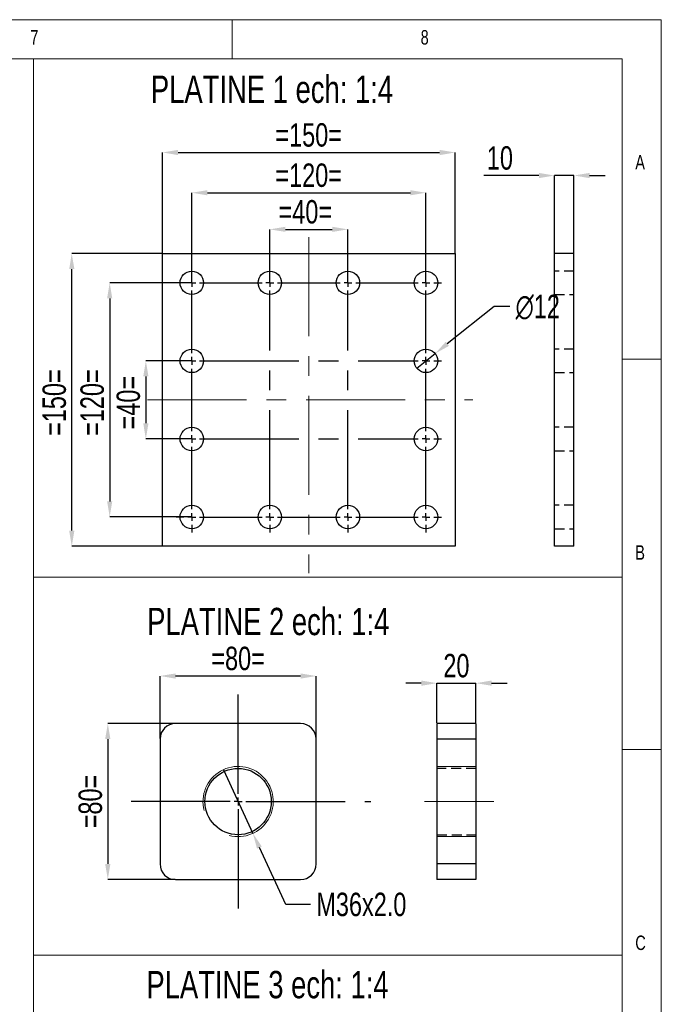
# Model space of a CAD drawing. Header units: millimetres. Extents: x 5 to 415, y 5 to 292.
# Tile 4 of 4: x 333 to 415, y 166 to 292. Entities that reach past the tile are written whole.
import ezdxf

# ---------------------------------------------------------------- set-up
doc = ezdxf.new("R2010")
doc.units = ezdxf.units.MM
doc.header["$PDSIZE"] = -1
doc.linetypes.add('CENTERX2', pattern=[20.32, 12.7, -2.54, 2.54, -2.54])
doc.linetypes.add('HIDDEN', pattern=[1.905, 1.27, -0.635])
for name, color, linetype in [('COTES', 1, 'Continuous'), ('NOTES', 6, 'Continuous'), ('TRAIT-FINS', 9, 'Continuous'), ('TRAIT-MIXTES', 3, 'CENTERX2'), ('TRAIT-TIRET', 2, 'HIDDEN')]:
    doc.layers.add(name, color=color, linetype=linetype)
doc.layers.add('TRAIT-FORT', color=4, linetype='Continuous', lineweight=25)
doc.styles.add('SLDTEXTSTYLE0', font='TXT', dxfattribs={"width": 0.75})
doc.dimstyles.new('SLDDIMSTYLE0', dxfattribs={"dimtxt": 3, "dimasz": 2, "dimexe": 0, "dimexo": 0.0625, "dimgap": 0.75, "dimtad": 1, "dimlfac": 4, "dimrnd": 1e-09, "dimzin": 12, "dimdsep": 46, "dimtxsty": 'SLDTEXTSTYLE0', "dimsah": 1, "dimcen": 0.09, "dimadec": 0, "dimazin": 3, "dimtfac": 1, "dimtofl": 0, "dimtmove": 0, "dimatfit": 3, "dimfxl": 1, "dimfrac": 2, "dimtolj": 1, "dimtzin": 12, "dimarcsym": 0})
doc.dimstyles.new('SLDDIMSTYLE1', dxfattribs={"dimtxt": 3, "dimasz": 2, "dimexe": 0, "dimexo": 0.0625, "dimgap": 0.75, "dimtad": 1, "dimlfac": 4, "dimrnd": 1e-09, "dimzin": 12, "dimdsep": 46, "dimtxsty": 'SLDTEXTSTYLE0', "dimsah": 1, "dimcen": 0.09, "dimadec": 0, "dimazin": 3, "dimtfac": 1, "dimtmove": 0, "dimatfit": 0, "dimfxl": 1, "dimfrac": 2, "dimtolj": 1, "dimtzin": 12, "dimarcsym": 0})
doc.dimstyles.new('SLDDIMSTYLE2', dxfattribs={"dimtxt": 3, "dimasz": 2, "dimexe": 0, "dimexo": 0.0625, "dimgap": 0.75, "dimtad": 0, "dimtih": 1, "dimtoh": 1, "dimlfac": 4, "dimrnd": 1e-09, "dimzin": 12, "dimdsep": 46, "dimtxsty": 'SLDTEXTSTYLE0', "dimblk1": 'NONE', "dimsah": 1, "dimcen": 0, "dimadec": 0, "dimazin": 3, "dimtfac": 1, "dimtmove": 0, "dimatfit": 3, "dimldrblk": 'NONE', "dimfxl": 1, "dimfrac": 2, "dimtolj": 1, "dimtzin": 12, "dimarcsym": 0})
doc.dimstyles.new('SLDDIMSTYLE3', dxfattribs={"dimtxt": 3, "dimasz": 2, "dimexe": 0, "dimexo": 0.0625, "dimgap": 0.75, "dimtad": 0, "dimtih": 1, "dimtoh": 1, "dimlfac": 4, "dimrnd": 1e-09, "dimzin": 4, "dimdsep": 46, "dimtxsty": 'SLDTEXTSTYLE0', "dimblk1": 'NONE', "dimsah": 1, "dimcen": 0, "dimadec": 0, "dimazin": 1, "dimtfac": 1, "dimtmove": 0, "dimatfit": 3, "dimldrblk": 'NONE', "dimfxl": 1, "dimfrac": 2, "dimtolj": 1, "dimtzin": 12, "dimarcsym": 0})

# ---------------------------------------------------------------- blocks, each defined once
blk = doc.blocks.new('_D')
at = {"layer": 'COTES', "color": 0, "lineweight": -2, "transparency": 16777216}
for p, q in [((351.1, 262.1), (351.1, 274.99)), ((353.1, 274.99), (386.6, 274.99)), ((388.6, 262.1), (388.6, 274.99))]:
    blk.add_line(p, q, dxfattribs=at)
at = {"layer": 'COTES', "color": 0, "transparency": 16777216}
for points in [[(353.1, 275.32), (353.1, 274.65), (351.1, 274.99)], [(386.6, 275.32), (386.6, 274.65), (388.6, 274.99)]]:
    blk.add_solid(points, dxfattribs=at)
at = {"layer": 'Defpoints', "color": 0, "transparency": 16777216}
for p in [(388.6, 274.99), (351.1, 262.04), (388.6, 262.04)]:
    blk.add_point(p, dxfattribs=at)
at = {"layer": 'COTES', "color": 0, "transparency": 16777216, "insert": (369.82, 278.74), "char_height": 3, "attachment_point": 2, "style": 'SLDTEXTSTYLE0'}
blk.add_mtext('\\A1;=150=', dxfattribs=at)
blk = doc.blocks.new('_D_1')
at = {"layer": 'COTES', "color": 0, "lineweight": -2, "transparency": 16777216}
for p, q in [((351.04, 262.04), (339.47, 262.04)), ((339.47, 226.54), (339.47, 260.04)), ((351.04, 224.54), (339.47, 224.54))]:
    blk.add_line(p, q, dxfattribs=at)
at = {"layer": 'COTES', "color": 0, "transparency": 16777216}
for points in [[(339.14, 260.04), (339.81, 260.04), (339.47, 262.04)], [(339.14, 226.54), (339.81, 226.54), (339.47, 224.54)]]:
    blk.add_solid(points, dxfattribs=at)
at = {"layer": 'Defpoints', "color": 0, "transparency": 16777216}
for p in [(339.47, 262.04), (351.1, 262.04), (351.1, 224.54)]:
    blk.add_point(p, dxfattribs=at)
at = {"layer": 'COTES', "color": 0, "transparency": 16777216, "insert": (335.72, 242.94), "char_height": 3, "attachment_point": 2, "rotation": 90, "style": 'SLDTEXTSTYLE0'}
blk.add_mtext('\\A1;=150=', dxfattribs=at)
blk = doc.blocks.new('_D_2')
at = {"layer": 'COTES', "color": 0, "lineweight": -2, "transparency": 16777216}
for p, q in [((364.85, 258.35), (364.85, 265.14)), ((366.85, 265.14), (372.85, 265.14)), ((374.85, 258.35), (374.85, 265.14))]:
    blk.add_line(p, q, dxfattribs=at)
at = {"layer": 'COTES', "color": 0, "transparency": 16777216}
for points in [[(366.85, 265.47), (366.85, 264.81), (364.85, 265.14)], [(372.85, 265.47), (372.85, 264.81), (374.85, 265.14)]]:
    blk.add_solid(points, dxfattribs=at)
at = {"layer": 'Defpoints', "color": 0, "transparency": 16777216}
for p in [(374.85, 265.14), (364.85, 258.29), (374.85, 258.29)]:
    blk.add_point(p, dxfattribs=at)
at = {"layer": 'COTES', "color": 0, "transparency": 16777216, "insert": (369.39, 268.89), "char_height": 3, "attachment_point": 2, "style": 'SLDTEXTSTYLE0'}
blk.add_mtext('\\A1;=40=', dxfattribs=at)
blk = doc.blocks.new('_D_3')
at = {"layer": 'COTES', "color": 0, "lineweight": -2, "transparency": 16777216}
for p, q in [((354.85, 258.35), (354.85, 269.83)), ((356.85, 269.83), (382.85, 269.83)), ((384.85, 258.35), (384.85, 269.83))]:
    blk.add_line(p, q, dxfattribs=at)
at = {"layer": 'COTES', "color": 0, "transparency": 16777216}
for points in [[(356.85, 270.16), (356.85, 269.5), (354.85, 269.83)], [(382.85, 270.16), (382.85, 269.5), (384.85, 269.83)]]:
    blk.add_solid(points, dxfattribs=at)
at = {"layer": 'Defpoints', "color": 0, "transparency": 16777216}
for p in [(384.85, 269.83), (354.85, 258.29), (384.85, 258.29)]:
    blk.add_point(p, dxfattribs=at)
at = {"layer": 'COTES', "color": 0, "transparency": 16777216, "insert": (369.82, 273.58), "char_height": 3, "attachment_point": 2, "style": 'SLDTEXTSTYLE0'}
blk.add_mtext('\\A1;=120=', dxfattribs=at)
blk = doc.blocks.new('_D_4')
at = {"layer": 'COTES', "color": 0, "lineweight": -2, "transparency": 16777216}
for p, q in [((354.79, 248.29), (348.96, 248.29)), ((348.96, 246.29), (348.96, 240.29)), ((354.79, 238.29), (348.96, 238.29))]:
    blk.add_line(p, q, dxfattribs=at)
at = {"layer": 'COTES', "color": 0, "transparency": 16777216}
for points in [[(348.63, 246.29), (349.3, 246.29), (348.96, 248.29)], [(348.63, 240.29), (349.3, 240.29), (348.96, 238.29)]]:
    blk.add_solid(points, dxfattribs=at)
at = {"layer": 'Defpoints', "color": 0, "transparency": 16777216}
for p in [(354.85, 248.29), (348.96, 238.29), (354.85, 238.29)]:
    blk.add_point(p, dxfattribs=at)
at = {"layer": 'COTES', "color": 0, "transparency": 16777216, "insert": (345.21, 242.94), "char_height": 3, "attachment_point": 2, "rotation": 90, "style": 'SLDTEXTSTYLE0'}
blk.add_mtext('\\A1;=40=', dxfattribs=at)
blk = doc.blocks.new('_D_5')
at = {"layer": 'COTES', "color": 0, "lineweight": -2, "transparency": 16777216}
for p, q in [((354.79, 258.29), (344.33, 258.29)), ((344.33, 256.29), (344.33, 230.29)), ((354.79, 228.29), (344.33, 228.29))]:
    blk.add_line(p, q, dxfattribs=at)
at = {"layer": 'COTES', "color": 0, "transparency": 16777216}
for points in [[(344, 256.29), (344.66, 256.29), (344.33, 258.29)], [(344, 230.29), (344.66, 230.29), (344.33, 228.29)]]:
    blk.add_solid(points, dxfattribs=at)
at = {"layer": 'Defpoints', "color": 0, "transparency": 16777216}
for p in [(354.85, 258.29), (344.33, 228.29), (354.85, 228.29)]:
    blk.add_point(p, dxfattribs=at)
at = {"layer": 'COTES', "color": 0, "transparency": 16777216, "insert": (340.58, 242.94), "char_height": 3, "attachment_point": 2, "rotation": 90, "style": 'SLDTEXTSTYLE0'}
blk.add_mtext('\\A1;=120=', dxfattribs=at)
blk = doc.blocks.new('_D_6')
at = {"layer": 'COTES', "color": 0, "lineweight": -2, "transparency": 16777216}
for p, q in [((393.58, 255.26), (387.58, 250.47)), ((395.58, 255.26), (393.58, 255.26)), ((383.68, 247.35), (386.02, 249.22))]:
    blk.add_line(p, q, dxfattribs=at)
at = {"layer": 'COTES', "color": 0, "transparency": 16777216}
blk.add_solid([(387.38, 250.73), (387.79, 250.21), (386.02, 249.22)], dxfattribs=at)
at = {"layer": 'Defpoints', "color": 0, "transparency": 16777216}
for p in [(386.02, 249.22), (383.68, 247.35)]:
    blk.add_point(p, dxfattribs=at)
at = {"layer": 'COTES', "color": 0, "transparency": 16777216, "insert": (396.33, 256.76), "char_height": 3, "attachment_point": 1, "style": 'SLDTEXTSTYLE0'}
blk.add_mtext('\\A1;∅12', dxfattribs=at)
blk = doc.blocks.new('_None')
blk = doc.blocks.new('SW_CENTERMARKSYMBOL_0')
at = {"layer": 'TRAIT-MIXTES', "color": 0}
for p, q in [((0, 1), (0, 2)), ((10, 1), (10, 2)), ((20, 1), (20, 2)), ((30, 1), (30, 2)), ((-1, 0), (-2, 0)), ((0, 0), (-0.5, 0)), ((0, 0), (0, 0.5)), ((0, 0), (0, -0.5)), ((0, 0), (0.5, 0)), ((1, 0), (9, 0)), ((10, 0), (9.5, 0)), ((10, 0), (10, 0.5)), ((10, 0), (10, -0.5)), ((10, 0), (10.5, 0)), ((11, 0), (19, 0)), ((20, 0), (19.5, 0)), ((20, 0), (20, 0.5)), ((20, 0), (20, -0.5)), ((20, 0), (20.5, 0)), ((21, 0), (29, 0)), ((30, 0), (29.5, 0)), ((30, 0), (30, 0.5)), ((30, 0), (30, -0.5)), ((30, 0), (30.5, 0)), ((31, 0), (32, 0)), ((0, -9), (0, -1)), ((10, -29), (10, -1)), ((20, -29), (20, -1)), ((30, -9), (30, -1)), ((-1, -10), (-2, -10)), ((0, -10), (-0.5, -10)), ((0, -10), (0, -9.5)), ((0, -10), (0, -10.5)), ((0, -10), (0.5, -10)), ((1, -10), (29, -10)), ((30, -10), (29.5, -10)), ((30, -10), (30, -9.5)), ((30, -10), (30, -10.5)), ((30, -10), (30.5, -10)), ((31, -10), (32, -10)), ((0, -19), (0, -11)), ((30, -19), (30, -11)), ((-1, -20), (-2, -20)), ((0, -20), (-0.5, -20)), ((0, -20), (0, -19.5)), ((0, -20), (0, -20.5)), ((0, -20), (0.5, -20)), ((1, -20), (29, -20)), ((30, -20), (29.5, -20)), ((30, -20), (30, -19.5)), ((30, -20), (30, -20.5)), ((30, -20), (30.5, -20)), ((31, -20), (32, -20)), ((0, -29), (0, -21)), ((30, -29), (30, -21)), ((-1, -30), (-2, -30)), ((0, -30), (-0.5, -30)), ((0, -30), (0, -29.5)), ((0, -30), (0, -30.5)), ((0, -30), (0.5, -30)), ((1, -30), (9, -30)), ((10, -30), (9.5, -30)), ((10, -30), (10, -29.5)), ((10, -30), (10, -30.5)), ((10, -30), (10.5, -30)), ((11, -30), (19, -30)), ((20, -30), (19.5, -30)), ((20, -30), (20, -29.5)), ((20, -30), (20, -30.5)), ((20, -30), (20.5, -30)), ((21, -30), (29, -30)), ((30, -30), (29.5, -30)), ((30, -30), (30, -29.5)), ((30, -30), (30, -30.5)), ((30, -30), (30.5, -30)), ((31, -30), (32, -30)), ((0, -31), (0, -32)), ((10, -31), (10, -32)), ((20, -31), (20, -32)), ((30, -31), (30, -32))]:
    blk.add_line(p, q, dxfattribs=at)
blk = doc.blocks.new('_D_7')
at = {"layer": 'COTES', "color": 0, "lineweight": -2, "transparency": 16777216}
for p, q in [((399.31, 272.04), (392.26, 272.04)), ((401.31, 262.1), (401.31, 272.04)), ((403.81, 272.04), (401.31, 272.04)), ((403.81, 262.1), (403.81, 272.04)), ((405.81, 272.04), (407.81, 272.04))]:
    blk.add_line(p, q, dxfattribs=at)
at = {"layer": 'COTES', "color": 0, "transparency": 16777216}
for points in [[(399.31, 272.37), (399.31, 271.7), (401.31, 272.04)], [(405.81, 272.37), (405.81, 271.7), (403.81, 272.04)]]:
    blk.add_solid(points, dxfattribs=at)
at = {"layer": 'Defpoints', "color": 0, "transparency": 16777216}
for p in [(403.81, 272.04), (401.31, 262.04), (403.81, 262.04)]:
    blk.add_point(p, dxfattribs=at)
at = {"layer": 'COTES', "color": 0, "transparency": 16777216, "insert": (394.32, 275.79), "char_height": 3, "attachment_point": 2, "style": 'SLDTEXTSTYLE0'}
blk.add_mtext('\\A1;10', dxfattribs=at)
blk = doc.blocks.new('_D_9')
at = {"layer": 'COTES', "color": 0, "lineweight": -2, "transparency": 16777216}
for p, q in [((350.78, 199.9), (350.78, 207.92)), ((368.78, 207.92), (352.78, 207.92)), ((370.78, 199.9), (370.78, 207.92))]:
    blk.add_line(p, q, dxfattribs=at)
at = {"layer": 'COTES', "color": 0, "transparency": 16777216}
for points in [[(352.78, 208.25), (352.78, 207.58), (350.78, 207.92)], [(368.78, 208.25), (368.78, 207.58), (370.78, 207.92)]]:
    blk.add_solid(points, dxfattribs=at)
at = {"layer": 'Defpoints', "color": 0, "transparency": 16777216}
for p in [(350.78, 207.92), (350.78, 199.84), (370.78, 199.84)]:
    blk.add_point(p, dxfattribs=at)
at = {"layer": 'COTES', "color": 0, "transparency": 16777216, "insert": (360.78, 211.67), "char_height": 3, "attachment_point": 2, "style": 'SLDTEXTSTYLE0'}
blk.add_mtext('\\A1;=80=', dxfattribs=at)
blk = doc.blocks.new('_D_10')
at = {"layer": 'COTES', "color": 0, "lineweight": -2, "transparency": 16777216}
for p, q in [((352.72, 201.84), (344.09, 201.84)), ((344.09, 199.84), (344.09, 183.84)), ((352.72, 181.84), (344.09, 181.84))]:
    blk.add_line(p, q, dxfattribs=at)
at = {"layer": 'COTES', "color": 0, "transparency": 16777216}
for points in [[(343.75, 199.84), (344.42, 199.84), (344.09, 201.84)], [(343.75, 183.84), (344.42, 183.84), (344.09, 181.84)]]:
    blk.add_solid(points, dxfattribs=at)
at = {"layer": 'Defpoints', "color": 0, "transparency": 16777216}
for p in [(352.78, 201.84), (344.09, 181.84), (352.78, 181.84)]:
    blk.add_point(p, dxfattribs=at)
at = {"layer": 'COTES', "color": 0, "transparency": 16777216, "insert": (340.34, 191.84), "char_height": 3, "attachment_point": 2, "rotation": 90, "style": 'SLDTEXTSTYLE0'}
blk.add_mtext('\\A1;=80=', dxfattribs=at)
blk = doc.blocks.new('_D_11')
at = {"layer": 'COTES', "color": 0, "lineweight": -2, "transparency": 16777216}
for p, q in [((358.89, 195.92), (362.67, 187.76)), ((366.89, 178.66), (363.51, 185.94)), ((370.05, 178.66), (366.89, 178.66))]:
    blk.add_line(p, q, dxfattribs=at)
at = {"layer": 'COTES', "color": 0, "transparency": 16777216}
blk.add_solid([(363.82, 186.08), (363.21, 185.8), (362.67, 187.76)], dxfattribs=at)
at = {"layer": 'Defpoints', "color": 0, "transparency": 16777216}
for p in [(358.89, 195.92), (362.67, 187.76)]:
    blk.add_point(p, dxfattribs=at)
at = {"layer": 'COTES', "color": 0, "transparency": 16777216, "insert": (370.8, 180.16), "char_height": 3, "attachment_point": 1, "style": 'SLDTEXTSTYLE0'}
blk.add_mtext('\\A1;M36x2.0', dxfattribs=at)
blk = doc.blocks.new('SW_CENTERMARKSYMBOL_1')
at = {"layer": 'TRAIT-MIXTES', "color": 0}
for p, q in [((0, 1), (0, 14.11)), ((-1, 0), (-15.73, 0)), ((0, 0), (-0.5, 0)), ((0, 0), (0, 0.5)), ((0, 0), (0, -0.5)), ((0, 0), (0.5, 0)), ((1, 0), (17, 0)), ((0, -1), (0, -14.41))]:
    blk.add_line(p, q, dxfattribs=at)
blk = doc.blocks.new('SW_CENTERMARKSYMBOL_2')
at = {"layer": 'TRAIT-MIXTES', "color": 0}
for p, q in [((0, 1), (0, 4.75)), ((-1, 0), (-4.75, 0)), ((0, 0), (-0.5, 0)), ((0, 0), (0, 0.5)), ((0, 0), (0, -0.5)), ((0, 0), (0.5, 0)), ((1, 0), (4.75, 0)), ((0, -1), (0, -4.75))]:
    blk.add_line(p, q, dxfattribs=at)
blk = doc.blocks.new('_D_12')
at = {"layer": 'COTES', "color": 0, "lineweight": -2, "transparency": 16777216}
for p, q in [((384.25, 207), (382.25, 207)), ((386.25, 201.9), (386.25, 207)), ((386.25, 207), (391.25, 207)), ((391.25, 201.9), (391.25, 207)), ((393.25, 207), (395.25, 207))]:
    blk.add_line(p, q, dxfattribs=at)
at = {"layer": 'COTES', "color": 0, "transparency": 16777216}
for points in [[(384.25, 207.34), (384.25, 206.67), (386.25, 207)], [(393.25, 207.34), (393.25, 206.67), (391.25, 207)]]:
    blk.add_solid(points, dxfattribs=at)
at = {"layer": 'Defpoints', "color": 0, "transparency": 16777216}
for p in [(391.25, 207), (386.25, 201.84), (391.25, 201.84)]:
    blk.add_point(p, dxfattribs=at)
at = {"layer": 'COTES', "color": 0, "transparency": 16777216, "insert": (388.75, 210.75), "char_height": 3, "attachment_point": 2, "style": 'SLDTEXTSTYLE0'}
blk.add_mtext('\\A1;20', dxfattribs=at)

msp = doc.modelspace()

# ---------------------------------------------------------------- linework, layer by layer
at = {"lineweight": 18}
for p, q in [((415, 292), (5, 292)), ((360, 287), (360, 292)), ((415, 5), (415, 292)), ((410, 287), (10, 287)), ((334.5654, 287), (168.3738, 287)), ((410, 287), (334.5654, 287)), ((334.5654, 287), (334.5654, 220.5696)), ((410, 287), (410, 220.5696)), ((410, 287), (410, 10)), ((415, 248.5), (410, 248.5)), ((410, 220.5696), (334.5654, 220.5696)), ((334.5654, 220.5696), (410, 220.5696)), ((334.5654, 220.5696), (334.5654, 172.1748)), ((410, 220.5696), (410, 172.1748)), ((410, 198.5), (415, 198.5)), ((334.5654, 172.1748), (410, 172.1748)), ((410, 172.1748), (334.5654, 172.1748)), ((334.5654, 172.1748), (334.5654, 74.178)), ((410, 172.1748), (410, 74.178))]:
    msp.add_line(p, q, dxfattribs=at)
at = {"layer": 'TRAIT-FINS', "lineweight": 18}
for p, q in [((391.251, 196.3401), (386.251, 196.3401)), ((391.251, 187.3401), (386.251, 187.3401))]:
    msp.add_line(p, q, dxfattribs=at)
msp.add_arc((360.7817, 191.8401), 4.5, 255, 195, dxfattribs=at)
at = {"layer": 'TRAIT-FORT', "lineweight": 25}
for p, q in [((351.0988, 262.0375), (388.5988, 262.0375)), ((351.0988, 224.5375), (351.0988, 262.0375)), ((388.5988, 262.0375), (388.5988, 224.5375)), ((403.8144, 262.0375), (401.3144, 262.0375)), ((401.3144, 224.5375), (401.3144, 262.0375)), ((403.8144, 224.5375), (403.8144, 262.0375)), ((388.5988, 224.5375), (351.0988, 224.5375)), ((403.8144, 224.5375), (401.3144, 224.5375)), ((368.7817, 201.8401), (352.7817, 201.8401)), ((391.251, 201.8401), (386.251, 201.8401)), ((386.251, 201.8401), (386.251, 199.8401)), ((391.251, 201.8401), (391.251, 199.8401)), ((350.7817, 199.8401), (350.7817, 183.8401)), ((370.7817, 183.8401), (370.7817, 199.8401)), ((391.251, 199.8401), (386.251, 199.8401)), ((386.251, 199.8401), (386.251, 183.8401)), ((391.251, 199.8401), (391.251, 183.8401)), ((391.251, 183.8401), (386.251, 183.8401)), ((386.251, 183.8401), (386.251, 181.8401)), ((391.251, 183.8401), (391.251, 181.8401)), ((352.7817, 181.8401), (368.7817, 181.8401)), ((391.251, 181.8401), (386.251, 181.8401))]:
    msp.add_line(p, q, dxfattribs=at)
for centre, radius in [((354.8488, 258.2875), 1.5), ((364.8488, 258.2875), 1.5), ((374.8488, 258.2875), 1.5), ((384.8488, 258.2875), 1.5), ((354.8488, 248.2875), 1.5), ((384.8488, 248.2875), 1.5), ((354.8488, 238.2875), 1.5), ((384.8488, 238.2875), 1.5), ((354.8488, 228.2875), 1.5), ((364.8488, 228.2875), 1.5), ((374.8488, 228.2875), 1.5), ((384.8488, 228.2875), 1.5), ((360.7817, 191.8401), 4.25)]:
    msp.add_circle(centre, radius, dxfattribs=at)
for centre, start, end in [((352.7817, 199.8401), 90, 180), ((368.7817, 199.8401), 0, 90), ((352.7817, 183.8401), 180, 270), ((368.7817, 183.8401), 270, 0)]:
    msp.add_arc(centre, 2, start, end, dxfattribs=at)
at = {"layer": 'TRAIT-MIXTES', "lineweight": 18}
for p, q in [((369.8488, 264.1353), (369.8488, 221.0772)), ((349.161, 243.2875), (390.8502, 243.2875)), ((393.5557, 191.8401), (384.6449, 191.8401))]:
    msp.add_line(p, q, dxfattribs=at)
at = {"layer": 'TRAIT-TIRET'}
for p, q in [((403.8144, 259.7875), (401.3144, 259.7875)), ((401.3144, 256.7875), (403.8144, 256.7875)), ((403.8144, 249.7875), (401.3144, 249.7875)), ((401.3144, 246.7875), (403.8144, 246.7875)), ((403.8144, 239.7875), (401.3144, 239.7875)), ((401.3144, 236.7875), (403.8144, 236.7875)), ((403.8144, 229.7875), (401.3144, 229.7875)), ((401.3144, 226.7875), (403.8144, 226.7875)), ((391.251, 199.8401), (386.251, 199.8401)), ((391.251, 196.0901), (386.251, 196.0901)), ((386.251, 187.5901), (391.251, 187.5901)), ((391.251, 183.8401), (386.251, 183.8401))]:
    msp.add_line(p, q, dxfattribs=at)

# ---------------------------------------------------------------- block references
at = {"layer": 'TRAIT-MIXTES'}
for name, p in [('SW_CENTERMARKSYMBOL_0', (354.8488, 258.2875)), ('SW_CENTERMARKSYMBOL_1', (360.7817, 191.8401)), ('SW_CENTERMARKSYMBOL_2', (360.7817, 191.8401))]:
    msp.add_blockref(name, p, dxfattribs=at)

# ---------------------------------------------------------------- texts
at = {"layer": 'NOTES', "attachment_point": 1, "style": 'SLDTEXTSTYLE0'}
for s, insert, char_height in [('7', (334.1667, 290.668), 1.8521), ('8', (384.1667, 290.668), 1.8521), ('PLATINE 1 ech: 1:4', (349.609, 284.8437), 3.5), ('A', (411.6667, 274.668), 1.8521), ('B', (411.6667, 224.668), 1.8521), ('PLATINE 2 ech: 1:4', (349.1352, 216.6528), 3.5), ('C', (411.6667, 174.668), 1.8521), ('PLATINE 3 ech: 1:4', (349.0369, 170.1335), 3.5)]:
    msp.add_mtext(s, dxfattribs=dict(at, insert=insert, char_height=char_height))

# ---------------------------------------------------------------- dimensions: what is measured, and where the dimension line sits
at = {"layer": 'COTES'}
for base, p1, p2, dimstyle, picture, middle in [((388.5988, 274.9868), (351.0988, 262.0375), (388.5988, 262.0375), 'SLDDIMSTYLE0', '_D', (369.8189, 274.9868)), ((384.8488, 269.8309), (354.8488, 258.2875), (384.8488, 258.2875), 'SLDDIMSTYLE0', '_D_3', (369.8189, 269.8309)), ((374.8488, 265.1395), (364.8488, 258.2875), (374.8488, 258.2875), 'SLDDIMSTYLE1', '_D_2', (369.3929, 265.1395)), ((350.7817, 207.9169), (370.7817, 199.8401), (350.7817, 199.8401), 'SLDDIMSTYLE0', '_D_9', (360.7817, 207.9169))]:
    dim = msp.add_linear_dim(base=base, p1=p1, p2=p2, text='=<>=', dimstyle=dimstyle, dxfattribs=at)
    dim.commit()
    dim.dimension.update_dxf_attribs({"geometry": picture, "text_midpoint": middle, "dimtype": 160})
for base, p1, p2, picture, middle in [((403.8144, 272.0375), (401.3144, 262.0375), (403.8144, 262.0375), '_D_7', (394.3202, 272.0375)), ((391.251, 207.0031), (386.251, 201.8401), (391.251, 201.8401), '_D_12', (388.751, 207.0031))]:
    dim = msp.add_linear_dim(base=base, p1=p1, p2=p2, dimstyle='SLDDIMSTYLE1', dxfattribs=at)
    dim.commit()
    dim.dimension.update_dxf_attribs({"geometry": picture, "text_midpoint": middle, "dimtype": 160})
for base, p1, p2, dimstyle, picture, middle in [((339.4737, 262.0375), (351.0988, 224.5375), (351.0988, 262.0375), 'SLDDIMSTYLE0', '_D_1', (339.4737, 242.9378)), ((344.3295, 228.2875), (354.8488, 258.2875), (354.8488, 228.2875), 'SLDDIMSTYLE0', '_D_5', (344.3295, 242.9378)), ((348.964, 238.2875), (354.8488, 248.2875), (354.8488, 238.2875), 'SLDDIMSTYLE1', '_D_4', (348.964, 242.9378)), ((344.0857, 181.8401), (352.7817, 201.8401), (352.7817, 181.8401), 'SLDDIMSTYLE0', '_D_10', (344.0857, 191.8401))]:
    dim = msp.add_linear_dim(base=base, p1=p1, p2=p2, angle=90, text='=<>=', dimstyle=dimstyle, dxfattribs=at)
    dim.commit()
    dim.dimension.update_dxf_attribs({"geometry": picture, "text_midpoint": middle, "dimtype": 160})
dim = msp.add_diameter_dim_2p(p1=(383.6767, 247.3516), p2=(386.021, 249.2234), dimstyle='SLDDIMSTYLE2', dxfattribs=at)
dim.commit()
dim.dimension.update_dxf_attribs({"geometry": '_D_6', "text_midpoint": (398.9539, 255.258), "dimtype": 163})
dim = msp.add_diameter_dim_2p(p1=(358.8903, 195.9233), p2=(362.6731, 187.7569), text='M36x2.0', dimstyle='SLDDIMSTYLE3', override={"dimpost": '<>'}, dxfattribs=at)
dim.commit()
dim.dimension.update_dxf_attribs({"geometry": '_D_11', "text_midpoint": (377.3614, 178.6634), "dimtype": 163})

doc.saveas('drawing.dxf')
